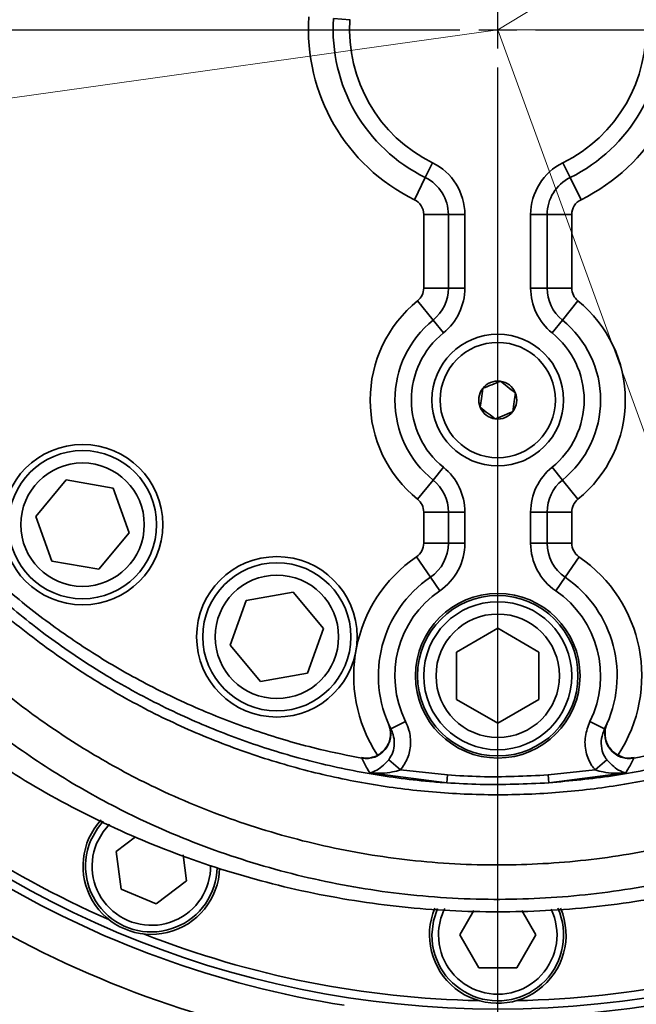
# Model space of a CAD drawing. Header units: millimetres. Extents: x -8713 to 3261, y -18743 to -8704.
# Tile 62 of 133: x -4123 to -4048, y -12287 to -12167. Entities that reach past the tile are written whole.
import ezdxf

# ---------------------------------------------------------------- set-up
doc = ezdxf.new("R2010")
doc.units = ezdxf.units.MM
doc.header["$LTSCALE"] = 10
doc.header["$PDSIZE"] = -1
doc.linetypes.add('CENTER', pattern=[50.8, 31.75, -6.35, 6.35, -6.35])
doc.linetypes.add('CENTER2', pattern=[1.125, 0.75, -0.125, 0.125, -0.125])
doc.layers.get('Defpoints').update_dxf_attribs({"true_color": 0x5e5e5e})
doc.layers.add('2细线层', color=4, linetype='Continuous', lineweight=13)
doc.layers.add('中心线层', color=1, linetype='CENTER')
doc.layers.add('细实线层', color=7, linetype='Continuous')
doc.dimstyles.new('ISO-25', dxfattribs={"dimscale": 20, "dimtxt": 4, "dimasz": 3.05, "dimexe": 3, "dimexo": 0.625, "dimtad": 1, "dimdec": 0, "dimtxsty": 'Standard', "dimcen": 2.5, "dimclrd": 1, "dimclre": 1, "dimclrt": 4, "dimadec": 1, "dimazin": 2, "dimtfac": 1, "dimtdec": 0, "dimtmove": 0, "dimatfit": 0, "dimfxl": 1, "dimarcsym": 0})

# ---------------------------------------------------------------- blocks, each defined once
blk = doc.blocks.new('*U220')
at = {"color": 0, "linetype": 'Continuous', "transparency": 16777216}
for p, q in [((0, -2.3), (0, 2.3)), ((-2.3, 0), (2.3, 0))]:
    blk.add_line(p, q, dxfattribs=at)
at = {"color": 0, "linetype": 'CENTER', "transparency": 16777216}
for p, q in [((-104.95, 0), (-4.6, 0)), ((4.6, 0), (106.56, 0)), ((0, -130.56), (0, -4.6))]:
    blk.add_line(p, q, dxfattribs=at)
blk = doc.blocks.new('*D235')
at = {"color": 1, "lineweight": -2, "transparency": 16777216}
for p, q in [((-3727.92, -12180.86), (-3727.92, -12953.8)), ((-4225.11, -12676.89), (-4225.11, -12953.8)), ((-4164.11, -12893.8), (-3788.92, -12893.8))]:
    blk.add_line(p, q, dxfattribs=at)
at = {"color": 1, "lineweight": 20, "transparency": 16777216}
for points in [[(-4164.11, -12883.64), (-4164.11, -12903.97), (-4225.11, -12893.8)], [(-3788.92, -12883.64), (-3788.92, -12903.97), (-3727.92, -12893.8)]]:
    blk.add_solid(points, dxfattribs=at)
at = {"layer": 'Defpoints', "color": 0, "lineweight": 20, "transparency": 16777216}
for p in [(-3727.92, -12168.36), (-4225.11, -12664.39), (-3727.92, -12893.8)]:
    blk.add_point(p, dxfattribs=at)
at = {"color": 4, "transparency": 16777216, "insert": (-3976.51, -12841.3), "char_height": 80, "attachment_point": 5}
blk.add_mtext('{\\fSimHei|b0|i0|c134|p49;497}', dxfattribs=at)
blk = doc.blocks.new('*D238')
at = {"color": 1, "lineweight": -2, "transparency": 16777216}
for p, q in [((-4141.02, -11388.36), (-4600.21, -11388.36)), ((-4540.21, -12107.36), (-4540.21, -11449.36)), ((-4125.06, -12168.36), (-4600.21, -12168.36))]:
    blk.add_line(p, q, dxfattribs=at)
at = {"color": 1, "lineweight": 20, "transparency": 16777216}
for points in [[(-4550.38, -11449.36), (-4530.05, -11449.36), (-4540.21, -11388.36)], [(-4550.38, -12107.36), (-4530.05, -12107.36), (-4540.21, -12168.36)]]:
    blk.add_solid(points, dxfattribs=at)
at = {"layer": 'Defpoints', "color": 0, "lineweight": 20, "transparency": 16777216}
for p in [(-4540.21, -11388.36), (-4128.52, -11388.36), (-4112.56, -12168.36)]:
    blk.add_point(p, dxfattribs=at)
at = {"color": 4, "transparency": 16777216, "insert": (-4593.16, -11778.36), "char_height": 80, "attachment_point": 5, "rotation": 90}
blk.add_mtext('{\\fSimHei|b0|i0|c134|p49;780}', dxfattribs=at)
blk = doc.blocks.new('*D243')
at = {"color": 1, "lineweight": -2, "transparency": 16777216}
for p, q in [((-2358.38, -12180.86), (-2358.38, -14002.38)), ((-4225.11, -12676.89), (-4225.11, -14002.38)), ((-4164.11, -13942.38), (-2419.38, -13942.38))]:
    blk.add_line(p, q, dxfattribs=at)
at = {"color": 1, "lineweight": 20, "transparency": 16777216}
for points in [[(-4164.11, -13932.21), (-4164.11, -13952.54), (-4225.11, -13942.38)], [(-2419.38, -13932.21), (-2419.38, -13952.54), (-2358.38, -13942.38)]]:
    blk.add_solid(points, dxfattribs=at)
at = {"layer": 'Defpoints', "color": 0, "lineweight": 20, "transparency": 16777216}
for p in [(-2358.38, -12168.36), (-4225.11, -12664.39), (-2358.38, -13942.38)]:
    blk.add_point(p, dxfattribs=at)
at = {"color": 4, "transparency": 16777216, "insert": (-3291.74, -13889.88), "char_height": 80, "attachment_point": 5}
blk.add_mtext('{\\fSimHei|b0|i0|c134|p49;1867}', dxfattribs=at)
blk = doc.blocks.new('*D246')
at = {"color": 1, "lineweight": -2, "transparency": 16777216}
for p, q in [((-4077.61, -10461.64), (-6177.95, -10461.64)), ((-6117.95, -12597.36), (-6117.95, -10522.64)), ((-4037.61, -12658.36), (-6177.95, -12658.36))]:
    blk.add_line(p, q, dxfattribs=at)
at = {"color": 1, "lineweight": 20, "transparency": 16777216}
for points in [[(-6128.12, -10522.64), (-6107.78, -10522.64), (-6117.95, -10461.64)], [(-6128.12, -12597.36), (-6107.78, -12597.36), (-6117.95, -12658.36)]]:
    blk.add_solid(points, dxfattribs=at)
at = {"layer": 'Defpoints', "color": 0, "lineweight": 20, "transparency": 16777216}
for p in [(-6117.95, -10461.64), (-4065.11, -10461.64), (-4025.11, -12658.36)]:
    blk.add_point(p, dxfattribs=at)
at = {"color": 4, "transparency": 16777216, "insert": (-6170.45, -11560), "char_height": 80, "attachment_point": 5, "rotation": 90}
blk.add_mtext('{\\fSimHei|b0|i0|c134|p49;2197}', dxfattribs=at)
blk = doc.blocks.new('*D248')
at = {"layer": 'Defpoints', "color": 0, "lineweight": 20, "transparency": 16777216}
for p in [(-4093.15, -11218.36), (-3002.37, -11218.36), (-3897.69, -11358.84), (-3704.6, -11510.99), (-3739.5, -12256)]:
    blk.add_point(p, dxfattribs=at)
at = {"layer": '中心线层', "color": 1, "lineweight": -2, "transparency": 16777216}
blk.add_arc((-3922.46, -11218.36), 364.82, 289.5913, 350.4087, dxfattribs=at)
at = {"layer": '中心线层', "color": 1, "lineweight": 20, "transparency": 16777216}
for points in [[(-3572.87, -11278.3), (-3552.61, -11280), (-3557.64, -11218.36)], [(-3797.53, -11571.89), (-3802.73, -11552.23), (-3859.11, -11577.64)]]:
    blk.add_solid(points, dxfattribs=at)
at = {"layer": '中心线层', "color": 4, "lineweight": 20, "transparency": 16777216, "insert": (-3683.55, -11418.83), "char_height": 80, "attachment_point": 5, "rotation": 50}
blk.add_mtext('80°', dxfattribs=at)
blk = doc.blocks.new('*D249')
at = {"layer": 'Defpoints', "color": 0, "linetype": 'ByBlock', "lineweight": 20, "transparency": 16777216}
for p in [(-4065.11, -11300.72), (-4065.11, -12080.72), (-4065.11, -12168.36), (-3637, -12296.53), (-3798.33, -12901.32)]:
    blk.add_point(p, dxfattribs=at)
at = {"layer": '中心线层', "color": 1, "linetype": 'ByBlock', "lineweight": -2, "transparency": 16777216}
blk.add_arc((-4065.11, -12168.36), 446.88, 297.8271, 82.1729, dxfattribs=at)
at = {"layer": '中心线层', "color": 1, "linetype": 'ByBlock', "lineweight": 20, "transparency": 16777216}
for points in [[(-4004.94, -11735.79), (-4003.55, -11715.51), (-4065.11, -11721.49)], [(-3852.38, -12572.86), (-3860.62, -12554.27), (-3912.27, -12588.29)]]:
    blk.add_solid(points, dxfattribs=at)
at = {"layer": '中心线层', "color": 4, "linetype": 'ByBlock', "lineweight": 20, "transparency": 16777216, "insert": (-3572.87, -12081.57), "char_height": 80, "attachment_point": 5, "rotation": 280}
blk.add_mtext('160°', dxfattribs=at)
blk = doc.blocks.new('*D250')
at = {"layer": 'Defpoints', "color": 0, "linetype": 'ByBlock', "lineweight": 20, "transparency": 16777216}
for p in [(-4065.11, -11300.72), (-4289.3, -11818.69), (-4065.11, -12080.72), (-4065.11, -12168.36), (-4837.51, -12276.92)]:
    blk.add_point(p, dxfattribs=at)
at = {"layer": '中心线层', "color": 1, "linetype": 'ByBlock', "lineweight": -2, "transparency": 16777216}
blk.add_arc((-4065.11, -12168.36), 415.37, 98.4219, 179.5781, dxfattribs=at)
at = {"layer": '中心线层', "color": 1, "linetype": 'ByBlock', "lineweight": 20, "transparency": 16777216}
for points in [[(-4126.69, -11747.33), (-4125.19, -11767.61), (-4065.11, -11752.99)], [(-4470.32, -12164.63), (-4490.61, -12165.98), (-4476.43, -12226.17)]]:
    blk.add_solid(points, dxfattribs=at)
at = {"layer": '中心线层', "color": 4, "linetype": 'ByBlock', "lineweight": 20, "transparency": 16777216, "insert": (-4418.21, -11861.41), "char_height": 80, "attachment_point": 5, "rotation": 49}
blk.add_mtext('98°', dxfattribs=at)
blk = doc.blocks.new('*D263')
at = {"layer": 'Defpoints', "color": 0, "linetype": 'ByBlock', "lineweight": 20, "transparency": 16777216}
for p in [(-4065.11, -12168.36), (-4669.13, -12276.2), (-4837.51, -12276.92), (-5311.63, -12710.6), (-4663.62, -13187.18)]:
    blk.add_point(p, dxfattribs=at)
at = {"layer": '中心线层', "color": 1, "linetype": 'ByBlock', "lineweight": -2, "transparency": 16777216}
blk.add_line((-4849.89, -12278.66), (-5509.54, -12371.36), dxfattribs=at)
blk.add_arc((-4669.27, -12253.27), 788.53, 192.43345, 265.91298, dxfattribs=at)
at = {"layer": '中心线层', "color": 1, "linetype": 'ByBlock', "lineweight": 20, "transparency": 16777216}
for points in [[(-5449.31, -12424.85), (-5429.3, -12421.24), (-5450.13, -12363.01)], [(-4725.14, -13029.64), (-4725.8, -13049.96), (-4664.5, -13041.79)]]:
    blk.add_solid(points, dxfattribs=at)
at = {"layer": '中心线层', "color": 4, "linetype": 'ByBlock', "lineweight": 20, "transparency": 16777216, "insert": (-5150.47, -12810.22), "char_height": 80, "attachment_point": 5, "rotation": 319.1732}
blk.add_mtext('82°', dxfattribs=at)
blk = doc.blocks.new('10')
at = {"color": 4}
blk.add_arc((0, 0), 1706.72, 290, 188, dxfattribs=at)

msp = doc.modelspace()

# ---------------------------------------------------------------- linework, layer by layer
at = {"layer": '中心线层', "color": 2, "lineweight": 20}
for p in [(-3398.05, -11764.1), (-4837.51, -12276.92), (-4837.51, -12276.92), (-3798.33, -12901.32), (-3285.11, -12168.36)]:
    msp.add_line(p, (-4065.11, -12168.36), dxfattribs=at)
at = {"layer": '中心线层', "color": 4, "linetype": 'CENTER2', "lineweight": 20}
for p in [(-3958.54, -12168.36), (-4065.11, -12168.36)]:
    msp.add_line(p, (-4065.11, -12168.36), dxfattribs=at)
at = {"layer": '中心线层', "color": 4, "linetype": 'CENTER', "lineweight": 20}
msp.add_line((-4065.11, -12168.36), (-2327.88, -12168.36), dxfattribs=at)
at = {"layer": '细实线层', "linetype": 'Continuous', "lineweight": 35}
for p, q in [((-4083.06, -12167.14), (-4085.06, -12167)), ((-4073.03, -12184.53), (-4073.91, -12186.32)), ((-4057.19, -12184.53), (-4056.31, -12186.32)), ((-4075.23, -12189.02), (-4073.91, -12186.32)), ((-4056.31, -12186.32), (-4054.99, -12189.02)), ((-4074.11, -12199.75), (-4074.11, -12190.81)), ((-4074.11, -12190.81), (-4071.11, -12190.81)), ((-4069.11, -12190.81), (-4071.11, -12190.81)), ((-4071.11, -12199.75), (-4071.11, -12190.81)), ((-4069.11, -12190.81), (-4069.11, -12199.75)), ((-4061.11, -12199.75), (-4061.11, -12190.81)), ((-4061.11, -12190.81), (-4059.11, -12190.81)), ((-4059.11, -12190.81), (-4059.11, -12199.75)), ((-4059.11, -12190.81), (-4056.11, -12190.81)), ((-4056.11, -12190.81), (-4056.11, -12199.75)), ((-4074.11, -12199.75), (-4071.11, -12199.75)), ((-4069.11, -12199.75), (-4071.11, -12199.75)), ((-4061.11, -12199.75), (-4059.11, -12199.75)), ((-4059.11, -12199.75), (-4056.11, -12199.75)), ((-4074.85, -12201.31), (-4072.96, -12203.64)), ((-4057.25, -12203.64), (-4055.36, -12201.31)), ((-4071.71, -12205.2), (-4072.96, -12203.64)), ((-4058.51, -12205.2), (-4057.25, -12203.64)), ((-4071.71, -12221.53), (-4072.96, -12223.08)), ((-4058.51, -12221.53), (-4057.25, -12223.08)), ((-4117.54, -12223.07), (-4121.25, -12227.49)), ((-4111.85, -12224.07), (-4117.54, -12223.07)), ((-4074.85, -12225.42), (-4072.96, -12223.08)), ((-4057.25, -12223.08), (-4055.36, -12225.42)), ((-4109.88, -12229.5), (-4111.85, -12224.07)), ((-4121.25, -12227.49), (-4119.28, -12232.92)), ((-4074.11, -12226.97), (-4071.11, -12226.97)), ((-4074.11, -12230.76), (-4074.11, -12226.97)), ((-4069.11, -12226.97), (-4071.11, -12226.97)), ((-4071.11, -12230.76), (-4071.11, -12226.97)), ((-4069.11, -12226.97), (-4069.11, -12230.76)), ((-4061.11, -12230.76), (-4061.11, -12226.97)), ((-4061.11, -12226.97), (-4059.11, -12226.97)), ((-4059.11, -12226.97), (-4059.11, -12230.76)), ((-4059.11, -12226.97), (-4056.11, -12226.97)), ((-4056.11, -12226.97), (-4056.11, -12230.76)), ((-4113.59, -12233.92), (-4109.88, -12229.5)), ((-4074.11, -12230.76), (-4071.11, -12230.76)), ((-4069.11, -12230.76), (-4071.11, -12230.76)), ((-4061.11, -12230.76), (-4059.11, -12230.76)), ((-4059.11, -12230.76), (-4056.11, -12230.76)), ((-4074.98, -12232.41), (-4073.29, -12234.89)), ((-4056.93, -12234.89), (-4055.23, -12232.41)), ((-4119.28, -12232.92), (-4113.59, -12233.92)), ((-4072.16, -12236.54), (-4073.29, -12234.89)), ((-4058.05, -12236.54), (-4056.93, -12234.89)), ((-4089.98, -12236.7), (-4095.67, -12237.71)), ((-4086.27, -12241.13), (-4089.98, -12236.7)), ((-4095.67, -12237.71), (-4097.64, -12243.13)), ((-4088.24, -12246.55), (-4086.27, -12241.13)), ((-4065.11, -12241.09), (-4070.11, -12243.98)), ((-4060.11, -12243.98), (-4065.11, -12241.09)), ((-4097.64, -12243.13), (-4093.93, -12247.55)), ((-4070.11, -12243.98), (-4070.11, -12249.75)), ((-4060.11, -12249.75), (-4060.11, -12243.98)), ((-4093.93, -12247.55), (-4088.24, -12246.55)), ((-4070.11, -12249.75), (-4065.11, -12252.64)), ((-4065.11, -12252.64), (-4060.11, -12249.75)), ((-4076.3, -12252.43), (-4078.09, -12253.32)), ((-4053.91, -12252.43), (-4052.12, -12253.32)), ((-4076.94, -12258.3), (-4078.36, -12257.06)), ((-4053.27, -12258.3), (-4051.85, -12257.06)), ((-4071.3, -12259.87), (-4080.66, -12258.66)), ((-4076.94, -12258.3), (-4071.23, -12258.91)), ((-4058.98, -12258.91), (-4053.27, -12258.3)), ((-4049.55, -12258.66), (-4058.91, -12259.87)), ((-4071.23, -12258.91), (-4071.3, -12259.87)), ((-4058.98, -12258.91), (-4058.91, -12259.87)), ((-4111.47, -12268.22), (-4109.12, -12266.42)), ((-4110.87, -12272.8), (-4111.47, -12268.22)), ((-4103.35, -12268.63), (-4102.93, -12271.76)), ((-4102.93, -12271.76), (-4106.6, -12274.57)), ((-4106.6, -12274.57), (-4110.87, -12272.8)), ((-4069.72, -12278.36), (-4068.01, -12275.4)), ((-4062.2, -12275.4), (-4060.49, -12278.36)), ((-4067.42, -12282.36), (-4069.72, -12278.36)), ((-4060.49, -12278.36), (-4062.8, -12282.36)), ((-4062.8, -12282.36), (-4067.42, -12282.36))]:
    msp.add_line(p, q, dxfattribs=at)
at = {"layer": '细实线层', "linetype": 'Continuous', "lineweight": 35, "flags": 128}
for points in [[(-4114.59, -12266.93), (-4113.76, -12265.41), (-4113.07, -12264.55)], [(-4112.3, -12264.91), (-4113.07, -12265.82), (-4113.85, -12267.23)], [(-4073.11, -12278.36), (-4072.92, -12276.64), (-4072.44, -12275.16)]]:
    msp.add_lwpolyline(points, dxfattribs=at)
at = {"layer": '细实线层', "linetype": 'Continuous', "lineweight": 35}
for centre, radius in [((-4065.11, -12213.36), 8), ((-4065.11, -12213.36), 7), ((-4115.56, -12228.5), 9.75), ((-4115.56, -12228.5), 9), ((-4115.56, -12228.5), 7.5), ((-4091.95, -12242.13), 9.75), ((-4091.95, -12242.13), 9), ((-4091.95, -12242.13), 7.5), ((-4065.11, -12246.86), 10), ((-4065.11, -12246.86), 9.75), ((-4065.11, -12246.86), 9), ((-4065.11, -12246.86), 7.5)]:
    msp.add_circle(centre, radius, dxfattribs=at)
for centre, radius, start, end in [((-4065.11, -12168.36), 23, 176.1039, 243.8961), ((-4065.11, -12168.36), 20, 176.1039, 243.8961), ((-4065.11, -12168.36), 18, 176.1039, 243.8961), ((-4065.11, -12168.36), 18, 296.1039, 3.8961), ((-4065.11, -12168.36), 20, 296.1039, 3.8961), ((-4065.11, -12168.36), 23, 296.1039, 3.8961), ((-4065.11, -12168.36), 119, 180, 0), ((-4076.11, -12190.81), 7, 0, 63.8961), ((-4054.11, -12190.81), 7, 116.1039, 180), ((-4076.11, -12190.81), 5, 0, 63.8961), ((-4054.11, -12190.81), 5, 116.1039, 180), ((-4076.11, -12190.81), 2, 0, 63.8961), ((-4054.11, -12190.81), 2, 116.1039, 180), ((-4076.11, -12199.75), 2, 308.9448, 0), ((-4076.11, -12199.75), 5, 308.9448, 0), ((-4076.11, -12199.75), 7, 308.9448, 0), ((-4054.11, -12199.75), 7, 180, 231.0552), ((-4054.11, -12199.75), 5, 180, 231.0552), ((-4054.11, -12199.75), 2, 180, 231.0552), ((-4065.11, -12213.36), 15.5, 128.9448, 231.0552), ((-4065.11, -12213.36), 15.5, 308.9448, 51.0552), ((-4065.11, -12213.36), 12.5, 128.9448, 231.0552), ((-4065.11, -12213.36), 12.5, 308.9448, 51.0552), ((-4065.11, -12213.36), 10.5, 128.9448, 231.0552), ((-4065.11, -12213.36), 10.5, 308.9448, 51.0552), ((-4065.11, -12213.36), 2.31, 142.4483, 202.4483), ((-4065.11, -12213.36), 2.31, 82.4483, 142.4483), ((-4065.11, -12213.36), 2.31, 22.4483, 82.4483), ((-4065.11, -12213.36), 2.31, 322.4483, 22.4483), ((-4065.11, -12213.36), 2.31, 202.4483, 262.4483), ((-4065.11, -12213.36), 2.31, 262.4483, 322.4483), ((-4076.11, -12226.97), 7, 0, 51.0552), ((-4054.11, -12226.97), 7, 128.9448, 180), ((-4076.11, -12226.97), 5, 0, 51.0552), ((-4054.11, -12226.97), 5, 128.9448, 180), ((-4076.11, -12226.97), 2, 0, 51.0552), ((-4054.11, -12226.97), 2, 128.9448, 180), ((-4076.11, -12230.76), 2, 304.34, 0), ((-4076.11, -12230.76), 5, 304.34, 0), ((-4076.11, -12230.76), 7, 304.34, 0), ((-4054.11, -12230.76), 7, 180, 235.66), ((-4054.11, -12230.76), 5, 180, 235.66), ((-4054.11, -12230.76), 2, 180, 235.66), ((-4065.11, -12246.86), 17.5, 124.34, 213.3992), ((-4065.11, -12246.86), 17.5, 326.6225, 55.66), ((-4065.11, -12246.86), 14.5, 124.34, 206.437), ((-4065.11, -12246.86), 14.5, 333.563, 55.66), ((-4065.11, -12246.86), 12.5, 124.34, 206.437), ((-4065.11, -12246.86), 12.5, 333.563, 55.66), ((-4065.11, -12168.36), 120, 216.9393, 261.0607), ((-4065.11, -12168.36), 125, 216.9168, 261.0832), ((-4065.11, -12168.36), 118, 226.1121, 246.3879), ((-4081.13, -12253.92), 3.01, 260.5428, 21.3187), ((-4049.09, -12253.92), 3.01, 158.6812, 279.457), ((-4107.2, -12269.99), 8.3, 137.5207, 283.4887), ((-4107.2, -12269.99), 8, 157.5, 358.6809), ((-4107.2, -12269.99), 7.2, 157.5, 0.7781), ((-4107.2, -12269.99), 8.3, 283.4887, 358.3025), ((-4065.11, -12278.36), 8.3, 156.8096, 305.9887), ((-4065.11, -12278.36), 8, 180, 23.8797), ((-4065.11, -12278.36), 7.2, 153.5469, 180), ((-4065.11, -12278.36), 7.2, 180, 25.9853), ((-4065.11, -12278.36), 8.3, 305.9887, 23.0876), ((-4065.11, -12168.36), 120, 274.2924, 295.9268), ((-4065.11, -12168.36), 118, 248.6121, 268.8879), ((-4065.11, -12168.36), 118, 271.1121, 291.3879), ((-4065.11, -12168.36), 125, 274.2924, 295.9268)]:
    msp.add_arc(centre, radius, start, end, dxfattribs=at)
for points, knots in [([(-4176, -12153.76), (-4176.25, -12157.61), (-4176.75, -12165.31), (-4175.97, -12176.86), (-4174.08, -12188.27), (-4171, -12199.42), (-4166.78, -12210.19), (-4161.46, -12220.47), (-4155.11, -12230.15), (-4147.78, -12239.13), (-4139.55, -12247.3), (-4130.51, -12254.58), (-4120.75, -12260.89), (-4110.38, -12266.16), (-4099.51, -12270.32), (-4088.26, -12273.33), (-4076.75, -12275.14), (-4065.11, -12275.75), (-4053.46, -12275.14), (-4041.95, -12273.33), (-4030.7, -12270.32), (-4019.83, -12266.16), (-4009.46, -12260.89), (-3999.7, -12254.58), (-3990.66, -12247.3), (-3982.44, -12239.13), (-3975.11, -12230.15), (-3968.75, -12220.47), (-3963.44, -12210.19), (-3959.22, -12199.42), (-3956.13, -12188.27), (-3954.24, -12176.86), (-3953.46, -12165.31), (-3953.96, -12157.61), (-3954.21, -12153.76)], [0, 0, 0, 0, 0.03125, 0.0625, 0.093751, 0.125001, 0.156251, 0.187501, 0.218752, 0.250002, 0.281252, 0.312502, 0.343752, 0.375002, 0.406251, 0.437501, 0.46875, 0.5, 0.53125, 0.562499, 0.593749, 0.624998, 0.656248, 0.687498, 0.718748, 0.749998, 0.781248, 0.812499, 0.843749, 0.874999, 0.906249, 0.9375, 0.96875, 1, 1, 1, 1]), ([(-3963.68, -12161.02), (-3963.68, -12161.02), (-3963.61, -12162.01), (-3963.34, -12166.96), (-3963.43, -12175.93), (-3964.81, -12187.81), (-3967.36, -12199.17), (-3970.98, -12209.9), (-3975.54, -12219.93), (-3981.08, -12229.38), (-3987.61, -12238.13), (-3994.99, -12246.09), (-4003.22, -12253.24), (-4012.25, -12259.44), (-4021.93, -12264.64), (-4032.16, -12268.78), (-4042.82, -12271.76), (-4053.76, -12273.59), (-4065.01, -12274.24), (-4076.29, -12273.63), (-4087.48, -12271.75), (-4098.26, -12268.7), (-4107.91, -12264.79), (-4116.41, -12260.28), (-4123.83, -12255.47), (-4130.78, -12250.04), (-4137.24, -12244.01), (-4143.13, -12237.39), (-4148.44, -12230.25), (-4153.1, -12222.71), (-4157.52, -12213.97), (-4161.39, -12203.97), (-4164.44, -12192.73), (-4166.23, -12181.74), (-4166.92, -12171.14), (-4166.76, -12164.39), (-4166.53, -12161.02), (-4166.53, -12161.02)], [0, 0, 0, 0, 0, 0.008801, 0.044319, 0.079928, 0.115443, 0.148029, 0.180692, 0.213264, 0.24502, 0.276866, 0.308613, 0.340337, 0.37216, 0.403882, 0.435635, 0.467489, 0.499241, 0.532388, 0.564514, 0.596747, 0.628873, 0.654465, 0.680161, 0.705859, 0.731455, 0.757553, 0.78375, 0.809955, 0.836066, 0.870608, 0.905245, 0.939798, 0.969899, 1, 1, 1, 1, 1]), ([(-4081.62, -12256.88), (-4083.32, -12256.54), (-4087.42, -12255.72), (-4093.78, -12253.88), (-4100.72, -12251.3), (-4107.46, -12248.14), (-4113.95, -12244.43), (-4120.07, -12240.24), (-4125.85, -12235.56), (-4131.26, -12230.4), (-4136.27, -12224.77), (-4140.8, -12218.75), (-4144.86, -12212.33), (-4148.39, -12205.56), (-4151.37, -12198.45), (-4153.75, -12191.1), (-4155.53, -12183.5), (-4156.65, -12175.71), (-4157.13, -12168.39), (-4156.94, -12163.71), (-4156.86, -12161.67)], [0, 0, 0, 0, 0.03833, 0.092533, 0.146737, 0.202467, 0.258198, 0.313323, 0.368448, 0.425073, 0.4817, 0.538709, 0.595721, 0.654267, 0.712814, 0.772036, 0.831258, 0.892106, 0.952954, 1, 1, 1, 1]), ([(-3973.35, -12161.65), (-3973.27, -12163.79), (-3973.08, -12168.52), (-3973.57, -12175.81), (-3974.68, -12183.47), (-3976.45, -12191.08), (-3978.89, -12198.59), (-3981.99, -12205.94), (-3985.73, -12213), (-3990.12, -12219.79), (-3995.15, -12226.25), (-4000.71, -12232.19), (-4006.66, -12237.52), (-4012.98, -12242.3), (-4019.79, -12246.56), (-4026.29, -12249.87), (-4032.23, -12252.35), (-4037.55, -12254.2), (-4043, -12255.75), (-4046.73, -12256.51), (-4048.59, -12256.88)], [0, 0, 0, 0, 0.049438, 0.108884, 0.168134, 0.227384, 0.288272, 0.349158, 0.409718, 0.470276, 0.532712, 0.595147, 0.653708, 0.712267, 0.772673, 0.833076, 0.874471, 0.915866, 0.957933, 1, 1, 1, 1]), ([(-4161.13, -12162.43), (-4161.29, -12165.63), (-4161.62, -12172.04), (-4160.98, -12182.13), (-4159.36, -12192.61), (-4156.49, -12203.34), (-4152.82, -12212.87), (-4148.62, -12221.2), (-4144.18, -12228.37), (-4139.12, -12235.17), (-4133.51, -12241.45), (-4127.37, -12247.17), (-4120.77, -12252.3), (-4113.72, -12256.86), (-4105.66, -12261.13), (-4096.5, -12264.82), (-4086.29, -12267.7), (-4075.7, -12269.48), (-4065.01, -12270.05), (-4054.36, -12269.44), (-4044, -12267.71), (-4033.9, -12264.9), (-4024.21, -12260.98), (-4015.02, -12256.06), (-4006.45, -12250.19), (-3998.62, -12243.42), (-3991.59, -12235.87), (-3985.38, -12227.55), (-3980.1, -12218.55), (-3975.77, -12208.99), (-3972.58, -12199.44), (-3970.41, -12190.03), (-3969.14, -12180.87), (-3968.6, -12171.64), (-3968.92, -12165.49), (-3969.08, -12162.43)], [0, 0, 0, 0, 0.030245, 0.06049, 0.095208, 0.130014, 0.164719, 0.190842, 0.217061, 0.243272, 0.269383, 0.294902, 0.320523, 0.346142, 0.371658, 0.403652, 0.435751, 0.467745, 0.500749, 0.532367, 0.564086, 0.595704, 0.627312, 0.659021, 0.690631, 0.722334, 0.754137, 0.785848, 0.818515, 0.851275, 0.883957, 0.912915, 0.941975, 0.971039, 1, 1, 1, 1]), ([(-3972.3, -12162.32), (-3972.2, -12164.8), (-3971.99, -12169.88), (-3972.46, -12177.55), (-3973.55, -12185.34), (-3975.34, -12193.1), (-3977.76, -12200.6), (-3980.74, -12207.73), (-3984.26, -12214.52), (-3988.38, -12221.08), (-3992.99, -12227.22), (-3998.01, -12232.88), (-4003.43, -12238.07), (-4009.31, -12242.87), (-4015.56, -12247.15), (-4022.07, -12250.88), (-4028.82, -12254.07), (-4035.9, -12256.73), (-4043.2, -12258.81), (-4050.61, -12260.29), (-4058.14, -12261.17), (-4065.8, -12261.42), (-4073.52, -12261.05), (-4081.18, -12260.03), (-4088.8, -12258.37), (-4096.31, -12256.05), (-4103.69, -12253.07), (-4110.78, -12249.47), (-4117.61, -12245.23), (-4124.1, -12240.38), (-4130.18, -12234.94), (-4135.74, -12229.01), (-4140.8, -12222.58), (-4145.3, -12215.67), (-4149.14, -12208.46), (-4152.26, -12201.1), (-4154.73, -12193.59), (-4156.57, -12185.84), (-4157.71, -12177.98), (-4158.23, -12170.12), (-4158.02, -12164.92), (-4157.91, -12162.32)], [0, 0, 0, 0, 0.025007, 0.051132, 0.077257, 0.104097, 0.130937, 0.156115, 0.181293, 0.207145, 0.232995, 0.257367, 0.281738, 0.306767, 0.331795, 0.355776, 0.379756, 0.404407, 0.429058, 0.45321, 0.477361, 0.502224, 0.527088, 0.551943, 0.5768, 0.602425, 0.628052, 0.653913, 0.679775, 0.706459, 0.733143, 0.759855, 0.786569, 0.814118, 0.841668, 0.867813, 0.893959, 0.920833, 0.947707, 0.973769, 1, 1, 1, 1]), ([(-4156.9, -12162.1), (-4157, -12164.66), (-4157.21, -12169.8), (-4156.71, -12177.51), (-4155.6, -12185.17), (-4153.83, -12192.78), (-4151.39, -12200.3), (-4148.28, -12207.64), (-4144.54, -12214.7), (-4140.16, -12221.48), (-4135.13, -12227.93), (-4129.57, -12233.87), (-4123.63, -12239.2), (-4117.3, -12243.98), (-4110.49, -12248.24), (-4103.4, -12251.85), (-4096.18, -12254.78), (-4088.84, -12257.08), (-4081.23, -12258.76), (-4075.33, -12259.57), (-4072.01, -12259.82), (-4071.3, -12259.87)], [0, 0, 0, 0, 0.054351, 0.109056, 0.163579, 0.218103, 0.274135, 0.330167, 0.38586, 0.441551, 0.498967, 0.556382, 0.610274, 0.664164, 0.71975, 0.775335, 0.827108, 0.87888, 0.932249, 0.985617, 1, 1, 1, 1]), ([(-4058.91, -12259.87), (-4056.32, -12259.63), (-4051.14, -12259.15), (-4042.79, -12257.47), (-4033.95, -12254.83), (-4024.81, -12250.97), (-4016.12, -12246.16), (-4007.99, -12240.42), (-4000.52, -12233.83), (-3993.75, -12226.43), (-3987.8, -12218.27), (-3982.75, -12209.45), (-3978.65, -12200.06), (-3975.61, -12190.16), (-3973.7, -12179.89), (-3972.96, -12170.48), (-3973.21, -12164.56), (-3973.31, -12162.1)], [0, 0, 0, 0, 0.052873, 0.105747, 0.173201, 0.240868, 0.308331, 0.37688, 0.445639, 0.5142, 0.585041, 0.656098, 0.72695, 0.800503, 0.87428, 0.947838, 1, 1, 1, 1]), ([(-4066.94, -12211.96), (-4066.99, -12212.36), (-4067.09, -12213.13), (-4067.19, -12213.89), (-4067.24, -12214.24)], [0, 0, 0, 0, 0.534671, 1, 1, 1, 1]), ([(-4064.8, -12211.07), (-4065.05, -12211.18), (-4065.65, -12211.42), (-4066.39, -12211.73), (-4066.84, -12211.91), (-4066.94, -12211.96)], [0, 0, 0, 0, 0.354009, 0.85573, 1, 1, 1, 1]), ([(-4062.97, -12212.48), (-4063.3, -12212.23), (-4063.91, -12211.76), (-4064.52, -12211.29), (-4064.8, -12211.07)], [0, 0, 0, 0, 0.534671, 1, 1, 1, 1]), ([(-4063.27, -12214.77), (-4063.22, -12214.36), (-4063.12, -12213.6), (-4063.02, -12212.84), (-4062.97, -12212.48)], [0, 0, 0, 0, 0.534671, 1, 1, 1, 1]), ([(-4067.24, -12214.24), (-4066.91, -12214.5), (-4066.3, -12214.97), (-4065.69, -12215.43), (-4065.41, -12215.65)], [0, 0, 0, 0, 0.534671, 1, 1, 1, 1]), ([(-4065.41, -12215.65), (-4065.31, -12215.61), (-4064.86, -12215.43), (-4064.12, -12215.12), (-4063.52, -12214.87), (-4063.27, -12214.77)], [0, 0, 0, 0, 0.14427, 0.645991, 1, 1, 1, 1]), ([(-4078.38, -12252.69), (-4078.38, -12252.69), (-4078.38, -12252.69), (-4078.38, -12252.69), (-4078.38, -12252.69), (-4078.38, -12252.69), (-4078.38, -12252.7), (-4078.37, -12252.72), (-4078.35, -12252.78), (-4078.3, -12252.9), (-4078.21, -12253.18), (-4078.12, -12253.68), (-4078.14, -12254.37), (-4078.37, -12255.13), (-4078.81, -12255.85), (-4079.25, -12256.2), (-4079.48, -12256.38)], [0, 0, 0, 0, 0.010155, 0.015293, 0.018149, 0.019223, 0.020371, 0.023352, 0.031727, 0.068164, 0.115471, 0.241019, 0.419198, 0.602947, 0.792528, 1, 1, 1, 1]), ([(-4078.33, -12252.82), (-4078.37, -12252.73), (-4078.41, -12252.63), (-4078.39, -12252.68), (-4078.38, -12252.69)], [0, 0, 0, 0, 0.929433, 1, 1, 1, 1]), ([(-4076.3, -12252.43), (-4076.15, -12252.77), (-4075.77, -12253.65), (-4075.63, -12255.19), (-4075.96, -12256.91), (-4076.61, -12257.84), (-4076.94, -12258.3)], [0, 0, 0, 0, 0.178414, 0.4608438, 0.730169, 1, 1, 1, 1]), ([(-4053.27, -12258.3), (-4053.41, -12258.14), (-4053.92, -12257.5), (-4054.48, -12256.13), (-4054.59, -12254.21), (-4054.14, -12253.02), (-4053.91, -12252.43)], [0, 0, 0, 0, 0.10075, 0.393463, 0.6969, 1, 1, 1, 1]), ([(-4050.15, -12256.66), (-4050.42, -12256.53), (-4050.95, -12256.29), (-4051.51, -12255.68), (-4051.87, -12255.04), (-4052.04, -12254.43), (-4052.09, -12253.89), (-4052.05, -12253.45), (-4051.98, -12253.11), (-4051.91, -12252.89), (-4051.86, -12252.76), (-4051.84, -12252.72), (-4051.83, -12252.7), (-4051.83, -12252.69), (-4051.83, -12252.69), (-4051.83, -12252.68), (-4051.83, -12252.69), (-4051.85, -12252.74), (-4051.86, -12252.77)], [0, 0, 0, 0, 0.158746, 0.309201, 0.438155, 0.550694, 0.647601, 0.728138, 0.790687, 0.833626, 0.854952, 0.860291, 0.863954, 0.868143, 0.875071, 0.890469, 0.937514, 1, 1, 1, 1]), ([(-4051.84, -12252.72), (-4051.84, -12252.71), (-4051.8, -12252.63), (-4051.83, -12252.7), (-4051.86, -12252.77)], [0, 0, 0, 0, 0.161661, 1, 1, 1, 1]), ([(-4078.36, -12257.06), (-4078.17, -12256.77), (-4077.78, -12256.17), (-4077.63, -12255.08), (-4077.75, -12254.11), (-4077.99, -12253.54), (-4078.09, -12253.32)], [0, 0, 0, 0, 0.259467, 0.527439, 0.815988, 1, 1, 1, 1]), ([(-4052.12, -12253.32), (-4052.27, -12253.7), (-4052.57, -12254.46), (-4052.54, -12255.67), (-4052.24, -12256.55), (-4051.93, -12256.96), (-4051.85, -12257.06)], [0, 0, 0, 0, 0.312138, 0.618633, 0.904084, 1, 1, 1, 1]), ([(-4081.62, -12256.88), (-4081.64, -12256.87), (-4081.68, -12256.84), (-4081.69, -12256.83), (-4081.68, -12256.83), (-4081.68, -12256.83)], [0, 0, 0, 0, 0.429753, 0.86251, 1, 1, 1, 1]), ([(-4079.48, -12256.38), (-4079.49, -12256.38), (-4079.72, -12256.59), (-4080.33, -12256.79), (-4081.08, -12256.93), (-4081.53, -12256.84), (-4081.68, -12256.81)], [0, 0, 0, 0, 0.006471, 0.410637, 0.800966, 1, 1, 1, 1]), ([(-4080.66, -12258.66), (-4080.71, -12258.58), (-4080.81, -12258.41), (-4081.03, -12258.03), (-4081.31, -12257.52), (-4081.52, -12257.09), (-4081.62, -12256.88)], [0, 0, 0, 0, 0.134285, 0.281182, 0.640626, 1, 1, 1, 1]), ([(-4080.66, -12258.66), (-4080.66, -12258.66), (-4080.38, -12258.6), (-4079.83, -12258.39), (-4079.21, -12257.93), (-4078.72, -12257.48), (-4078.51, -12257.24), (-4078.36, -12257.06)], [0, 0, 0, 0, 0.003402, 0.392276, 0.731595, 0.801502, 1, 1, 1, 1]), ([(-4051.85, -12257.06), (-4051.7, -12257.24), (-4051.49, -12257.48), (-4051.01, -12257.93), (-4050.38, -12258.39), (-4049.83, -12258.6), (-4049.55, -12258.66), (-4049.55, -12258.66)], [0, 0, 0, 0, 0.198498, 0.268405, 0.607725, 0.996598, 1, 1, 1, 1]), ([(-4048.54, -12256.81), (-4048.74, -12256.84), (-4049.23, -12256.92), (-4049.81, -12256.85), (-4050.11, -12256.68), (-4050.15, -12256.66)], [0, 0, 0, 0, 0.36384, 0.915106, 1, 1, 1, 1]), ([(-4048.59, -12256.88), (-4048.69, -12257.09), (-4048.9, -12257.52), (-4049.18, -12258.03), (-4049.4, -12258.41), (-4049.5, -12258.58), (-4049.55, -12258.66)], [0, 0, 0, 0, 0.359374, 0.718818, 0.865715, 1, 1, 1, 1]), ([(-4076.94, -12258.3), (-4077.26, -12258.39), (-4078.01, -12258.61), (-4079.26, -12258.73), (-4080.17, -12258.71), (-4080.66, -12258.66), (-4080.66, -12258.66)], [0, 0, 0, 0, 0.26357, 0.605242, 0.996219, 1, 1, 1, 1]), ([(-4049.55, -12258.66), (-4049.56, -12258.66), (-4050.04, -12258.71), (-4050.95, -12258.73), (-4052.2, -12258.61), (-4052.95, -12258.39), (-4053.27, -12258.3)], [0, 0, 0, 0, 0.003781, 0.394757, 0.73643, 1, 1, 1, 1]), ([(-4058.91, -12259.87), (-4061.69, -12260), (-4065.83, -12260.19), (-4069.95, -12259.95), (-4071.3, -12259.87)], [0, 0, 0, 0, 0.673597, 1, 1, 1, 1]), ([(-4071.23, -12258.91), (-4069.9, -12259), (-4065.82, -12259.25), (-4061.73, -12259.05), (-4058.98, -12258.91)], [0, 0, 0, 0, 0.326416, 1, 1, 1, 1])]:
    msp.add_open_spline(points, degree=3, knots=knots, dxfattribs=at)

# ---------------------------------------------------------------- block references
at = {"color": 4, "linetype": 'CENTER'}
msp.add_blockref('*U220', (-4065.11, -12168.36), dxfattribs=at)
at = {"layer": '2细线层', "color": 0, "linetype": 'ByBlock', "lineweight": 20}
msp.add_blockref('10', (-4065.11, -12168.36), dxfattribs=at)

# ---------------------------------------------------------------- dimensions: what is measured, and where the dimension line sits
dim = msp.add_linear_dim(base=(-6117.95, -10461.64), p1=(-4025.11, -12658.36), p2=(-4065.11, -10461.64), angle=90, text='{\\fSimHei|b0|i0|c134|p49;<>}', dimstyle='ISO-25')
dim.commit()
dim.dimension.update_dxf_attribs({"geometry": '*D246', "text_midpoint": (-6117.95, -11560), "dimtype": 160})
dim = msp.add_linear_dim(base=(-4540.21, -11388.36), p1=(-4112.56, -12168.36), p2=(-4128.52, -11388.36), angle=90, text='{\\fSimHei|b0|i0|c134|p49;<>}', dimstyle='ISO-25')
dim.commit()
dim.dimension.update_dxf_attribs({"geometry": '*D238', "text_midpoint": (-4593.16, -11778.36)})
for base, p2, picture, middle in [((-3727.92, -12893.8), (-3727.92, -12168.36), '*D235', (-3976.51, -12841.3)), ((-2358.38, -13942.38), (-2358.38, -12168.36), '*D243', (-3291.74, -13889.88))]:
    dim = msp.add_linear_dim(base=base, p1=(-4225.11, -12664.39), p2=p2, text='{\\fSimHei|b0|i0|c134|p49;<>}', dimstyle='ISO-25')
    dim.commit()
    dim.dimension.update_dxf_attribs({"geometry": picture, "text_midpoint": middle})
at = {"layer": '中心线层', "color": 2, "lineweight": 20}
dim = msp.add_angular_dim_2l(base=(-3704.6, -11510.99), line1=((-3002.37, -11218.36), (-4093.15, -11218.36)), line2=((-3897.69, -11358.84), (-3739.5, -12256)), dimstyle='ISO-25', dxfattribs=at)
dim.commit()
dim.dimension.update_dxf_attribs({"geometry": '*D248', "text_midpoint": (-3683.55, -11418.83)})
at = {"layer": '中心线层', "color": 1, "linetype": 'ByBlock', "lineweight": 20}
dim = msp.add_angular_dim_2l(base=(-4289.3, -11818.69), line1=((-4837.51, -12276.92), (-4065.11, -12168.36)), line2=((-4065.11, -11300.72), (-4065.11, -12080.72)), dimstyle='ISO-25', dxfattribs=at)
dim.commit()
dim.dimension.update_dxf_attribs({"geometry": '*D250', "text_midpoint": (-4418.21, -11861.41)})
at = {"layer": '中心线层', "color": 4, "linetype": 'ByBlock', "lineweight": 20}
dim = msp.add_angular_dim_2l(base=(-3637, -12296.53), line1=((-3798.33, -12901.32), (-4065.11, -12168.36)), line2=((-4065.11, -11300.72), (-4065.11, -12080.72)), dimstyle='ISO-25', dxfattribs=at)
dim.commit()
dim.dimension.update_dxf_attribs({"geometry": '*D249', "text_midpoint": (-3572.87, -12081.57)})
at = {"layer": '中心线层', "color": 1, "linetype": 'ByBlock', "lineweight": 20}
dim = msp.add_angular_dim_2l(base=(-5311.63, -12710.6), line1=((-4669.13, -12276.2), (-4663.62, -13187.18)), line2=((-4837.51, -12276.92), (-4065.11, -12168.36)), dimstyle='ISO-25', override={"dimadec": 0}, dxfattribs=at)
dim.commit()
dim.dimension.update_dxf_attribs({"geometry": '*D263', "text_midpoint": (-5150.47, -12810.22)})

doc.saveas('drawing.dxf')
